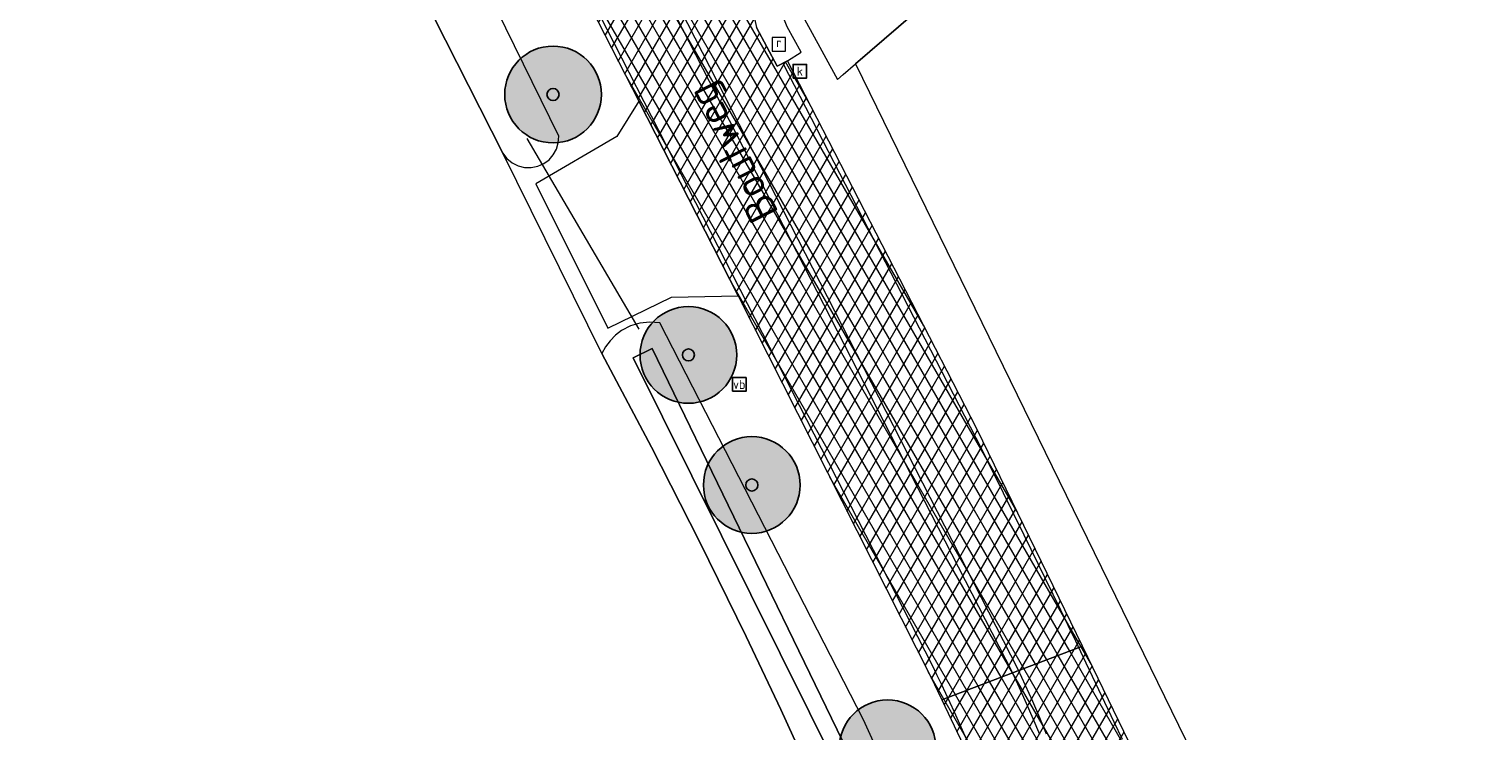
# Model space of a CAD drawing. Header units: metres. Extents: x 101608 to 104514, y 400798 to 405846.
# Tile 67 of 112: x 103121 to 103181, y 403934 to 403963. Entities that reach past the tile are written whole.
import ezdxf
from ezdxf.enums import TextEntityAlignment as Align

# ---------------------------------------------------------------- set-up
doc = ezdxf.new("R2010")
doc.units = ezdxf.units.M
for name, color, linetype, lineweight in [('B-WE-GR-BOOM-A', 63, 'Continuous', 25), ('B-WE-GR-BOOM-S', 90, 'Continuous', 25), ('B-WE-GR-BOUWLAND-GV', 80, 'Continuous', 13), ('B-WE-GR-GRAS-GV', 60, 'Continuous', 13), ('B-WE-IE-MEUBILAIR_WEGMEUBILAIR-S', 7, 'Continuous', 25), ('B-WE-KW-KUNSTWERK_DUIKER-G', 170, 'Continuous', 18), ('B-WE-OG-TOPOGRAFIE-T18', 7, 'Continuous', 18), ('B-WE-OG-WATER_GREPPEL-GV', 160, 'Continuous', 18), ('B-WE-OG-WATER_SLOOT-GV', 120, 'Continuous', 18), ('B-WE-RI-GWA_KOLK-S', 30, 'Continuous', 25), ('B-WE-RI-GWA_RIOOLPUT-S', 30, 'Continuous', 25), ('B-WE-VH-GESLOTENVERHARDING_ASFALT-A-500', 12, 'Continuous', 18), ('B-WE-VH-KANTVERHARDING-G', 60, 'Continuous', 18), ('B-WE-VH-VERHARDING_GESLOTEN-GV', 252, 'Continuous', 18), ('B-WE-VH-VERHARDING_HALFVERHARDING-GV', 252, 'Continuous', 18), ('B-WE-VH-VERHARDING_OPEN-GV', 252, 'Continuous', 18), ('B-WE-VW-MARKERING_PICTOGRAM-G', 7, 'Continuous', 18)]:
    doc.layers.add(name, color=color, linetype=linetype, lineweight=lineweight)
doc.styles.add('NLCS-ISO', font='NLCS-ISO.ttf')
doc.styles.add('NLCS-ISO-ANNOTATIVE-T25', font='NLCS-ISO.ttf', dxfattribs={"height": 2.5})
pattern_1 = [(60, (0, 0), (-0.4330127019, 0.25), []), (120, (0, 0), (-0.4330127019, -0.25), [])]

# ---------------------------------------------------------------- blocks, each defined once
blk = doc.blocks.new('SIE-WEG_VERKEERSBORD-SO')
at = {"color": 0, "linetype": 'ByBlock', "lineweight": -2}
blk.add_lwpolyline([(-1.125, -1.125), (1.125, -1.125), (1.125, 1.125), (-1.125, 1.125)], close=True, dxfattribs=at)
at = {"color": 0, "linetype": 'ByBlock', "lineweight": -2, "style": 'NLCS-ISO'}
blk.add_text('vb', height=1.5, dxfattribs=at).set_placement((0, 0), align=Align.MIDDLE_CENTER)
blk = doc.blocks.new('SRI-KOLK-SO')
at = {"color": 0, "linetype": 'ByBlock', "lineweight": -2}
blk.add_lwpolyline([(-1.125, -1.125), (1.125, -1.125), (1.125, 1.125), (-1.125, 1.125)], close=True, dxfattribs=at)
at = {"color": 0, "linetype": 'ByBlock', "lineweight": -2, "style": 'NLCS-ISO'}
blk.add_text('k', height=1.5, dxfattribs=at).set_placement((0, 0), align=Align.MIDDLE_CENTER)
blk = doc.blocks.new('SRI-PUT_INSPECTIEPUT_RIOOLPUT-SO')
at = {"color": 0, "linetype": 'ByBlock', "lineweight": 18}
blk.add_lwpolyline([(-1.12, -1.12), (1.12, -1.12), (1.12, 1.12), (-1.12, 1.12)], close=True, dxfattribs=at)
at = {"color": 0, "linetype": 'ByBlock', "lineweight": 18, "style": 'NLCS-ISO'}
blk.add_text('r', height=1.5, dxfattribs=at).set_placement((0, 0.28), align=Align.MIDDLE_CENTER)
blk = doc.blocks.new('SGR-BOOM_01-SO')
at = {"layer": 'B-WE-GR-BOOM-A'}
h = blk.add_hatch(color=256, dxfattribs=at)
h.dxf.hatch_style = 1
edge = h.paths.add_edge_path()
edge.add_arc((0, 0), 2, 0, 360)
at = {"color": 0, "linetype": 'ByBlock', "lineweight": -2}
for radius in [2, 0.25]:
    blk.add_circle((0, 0), radius, dxfattribs=at)

msp = doc.modelspace()

# ---------------------------------------------------------------- hatches: boundary and pattern name
at = {"layer": 'B-WE-VH-GESLOTENVERHARDING_ASFALT-A-500'}
h = msp.add_hatch(dxfattribs=at)
h.set_pattern_fill('AVH-ASFALT-SOD', color=256, scale=0.5, pattern_type=2)
h.set_pattern_definition(pattern_1)
h.paths.add_polyline_path([(103098.409, 404066.865), (103092.046, 404079.407), (103085.547, 404092.108), (103083.663, 404095.824), (103083.075, 404096.983), (103079.207, 404104.612), (103078.631, 404105.748), (103071.059, 404120.698), (103064.317, 404134.046), (103057.444, 404147.544), (103050.458, 404161.124), (103047.484, 404167.002), (103043.281, 404175.256), (103037.107, 404187.087), (103037.078, 404187.069), (103037.049, 404187.052), (103037.019, 404187.036), (103036.988, 404187.021), (103036.957, 404187.008), (103036.686, 404186.944), (103036.408, 404186.965), (103036.15, 404187.07), (103035.936, 404187.248), (103035.786, 404187.483), (103033.926, 404191.028), (103030.375, 404189.178), (103032.231, 404185.61), (103032.319, 404185.322), (103032.32, 404185.022), (103032.234, 404184.733), (103032.07, 404184.482), (103031.84, 404184.288), (103031.728, 404184.228), (103039.369, 404169.457), (103039.318, 404169.042), (103043.048, 404161.824), (103045.662, 404157.026), (103052.862, 404142.874), (103061.965, 404124.849), (103066.926, 404115.016), (103070.517, 404107.981), (103074.137, 404100.961), (103077.445, 404094.304), (103080.773, 404087.659), (103084.438, 404080.404), (103088.127, 404073.163), (103091.905, 404065.829), (103095.626, 404058.467), (103098.233, 404053.224), (103100.811, 404047.966), (103106.894, 404036.304), (103114.461, 404021.347), (103123.151, 404004.568), (103131.736, 403987.749), (103142.001, 403967.574), (103145.933, 403959.87), (103150.045, 403951.813), (103158.014, 403936.054), (103158.467, 403935.103), (103164.292, 403937.324), (103159.918, 403946.318), (103152.086, 403961.538), (103151.658, 403961.314), (103150.8, 403962.917), (103150.607, 403963.782), (103150.61, 403964.71), (103150.84, 403965.474), (103151.212, 403966.484), (103151.538, 403967.225), (103152.312, 403968.411), (103152.831, 403969.171), (103153.735, 403970.266), (103155.153, 403971.462), (103155.312, 403971.573), (103153.232, 403975.8), (103153.062, 403976.145), (103152.958, 403976.102), (103150.428, 403975.382), (103148.696, 403975.368), (103147.637, 403975.412), (103146.465, 403975.68), (103145.385, 403976.066), (103144.605, 403976.5), (103143.831, 403977.514), (103135.168, 403994.566), (103126.192, 404012.17), (103115.659, 404032.752), (103106.08, 404051.936), (103102.235, 404059.394)])
h = msp.add_hatch(dxfattribs=at)
h.set_pattern_fill('AVH-ASFALT-SOD', color=256, scale=0.5, pattern_type=2)
h.set_pattern_definition(pattern_1)
h.paths.add_polyline_path([(103169.287, 403926.604), (103166.227, 403933.345), (103164.292, 403937.324), (103158.467, 403935.103), (103159.362, 403933.223), (103160.322, 403930.715), (103160.782, 403929.474), (103161.072, 403928.181), (103161.262, 403926.802), (103161.364, 403925.421), (103161.309, 403924.174), (103161.196, 403923.016), (103160.934, 403921.722), (103160.575, 403920.454), (103160.162, 403919.255), (103159.747, 403918.364), (103159.224, 403917.234), (103158.724, 403916.455), (103157.861, 403915.267), (103157.101, 403914.466), (103156.321, 403913.662), (103155.166, 403912.792), (103151.817, 403910.372), (103149.11, 403908.716), (103147.334, 403907.639), (103145.033, 403906.51), (103145.178, 403906.322), (103145.233, 403906.245), (103147.173, 403903.544), (103147.344, 403903.305), (103149.238, 403900.668), (103149.323, 403900.549), (103149.528, 403900.264), (103154.834, 403904.2), (103164.218, 403910.649), (103166.114, 403912.338), (103167.84, 403914.201), (103169.381, 403916.219), (103169.594, 403916.937), (103170.027, 403918.891), (103170.233, 403921.303), (103170.167, 403922.854), (103169.989, 403924.653)])

# ---------------------------------------------------------------- linework, layer by layer
at = {"layer": 'B-WE-GR-BOUWLAND-GV', "flags": 128}
msp.add_lwpolyline([(103153.198, 403931.683), (103151.808, 403934.71), (103150.382, 403937.72), (103148.452, 403941.653), (103146.461, 403945.556), (103144.41, 403949.427), (103140.316, 403957.715), (103127.003, 403983.948)], dxfattribs=at)
at = {"layer": 'B-WE-GR-GRAS-GV', "flags": 128}
msp.add_lwpolyline([(103157.27, 403963.451), (103154.905, 403961.412), (103178.725, 403912.63), (103180.997, 403907.977), (103196.485, 403876.246), (103242.587, 403897.84), (103252.641, 403888.845), (103254.592, 403886.916), (103256.439, 403884.887), (103258.177, 403882.764), (103259.803, 403880.554), (103261.31, 403878.261), (103273.422, 403853.739), (103295.323, 403864.556), (103298.113, 403858.905), (103309.589, 403835.67), (103312.708, 403829.356), (103312.708, 403815.545), (103337.555, 403764.492), (103335.092, 403759.763), (103331.999, 403754.835)], dxfattribs=at)
at = {"layer": 'B-WE-KW-KUNSTWERK_DUIKER-G', "flags": 128}
msp.add_lwpolyline([(103141.312, 403958.329), (103145.938, 403950.432)], dxfattribs=at)
at = {"layer": 'B-WE-OG-WATER_GREPPEL-GV', "flags": 128}
for points in [[(103127.003, 403983.948), (103140.316, 403957.715), (103140.486, 403957.496), (103140.7, 403957.32), (103140.947, 403957.195), (103141.216, 403957.128), (103141.493, 403957.122), (103141.758, 403957.175), (103142.006, 403957.284), (103142.224, 403957.444), (103142.402, 403957.648), (103142.533, 403957.885), (103142.609, 403958.144), (103142.628, 403958.414), (103134.221, 403975.567)], [(103158.856, 403926.299), (103155.23, 403934.277), (103146.802, 403950.701), (103146.392, 403950.734), (103145.983, 403950.689), (103145.589, 403950.57), (103145.224, 403950.379), (103144.971, 403950.188), (103144.748, 403949.962), (103144.56, 403949.707), (103144.41, 403949.427), (103146.461, 403945.556), (103148.452, 403941.653), (103150.382, 403937.72), (103151.808, 403934.71), (103153.198, 403931.683)], [(103156.653, 403927.232), (103145.699, 403949.254), (103146.494, 403949.634), (103157.282, 403927.38)]]:
    msp.add_lwpolyline(points, dxfattribs=at)
msp.add_lwpolyline([(103141.826, 403910.663), (103142.491, 403909.801), (103150.231, 403913.414), (103155.384, 403918.012), (103157.8, 403923.436), (103157.282, 403927.38), (103146.494, 403949.634), (103145.699, 403949.254), (103156.653, 403927.232), (103156.912, 403923.473), (103154.78, 403918.406), (103149.812, 403914.153)], close=True, dxfattribs=at)
at = {"layer": 'B-WE-OG-WATER_SLOOT-GV', "flags": 128}
msp.add_lwpolyline([(103222.867, 403998.714), (103209.669, 403994.13), (103187.779, 403985.68), (103169.05, 403976.541), (103158.279, 403970.291), (103153.669, 403966.231), (103152.3, 403964.172), (103153.03, 403962.827), (103154.15, 403960.761), (103154.395, 403960.972), (103154.905, 403961.412), (103157.27, 403963.451), (103173.229, 403973.562), (103186.25, 403980.131), (103207.017, 403988.342), (103211.29, 403990.032), (103225.519, 403995.34)], dxfattribs=at)
at = {"layer": 'B-WE-VH-KANTVERHARDING-G', "flags": 128}
for points in [[(103142.001, 403967.574), (103145.933, 403959.87), (103150.045, 403951.813), (103158.014, 403936.054), (103158.467, 403935.103), (103164.292, 403937.324), (103159.918, 403946.318), (103152.086, 403961.538), (103151.658, 403961.314), (103150.8, 403962.917)], [(103166.227, 403933.345), (103164.292, 403937.324), (103158.467, 403935.103), (103159.362, 403933.223)]]:
    msp.add_lwpolyline(points, dxfattribs=at)
at = {"layer": 'B-WE-VH-VERHARDING_GESLOTEN-GV', "flags": 128}
for points in [[(103142.001, 403967.574), (103145.933, 403959.87), (103150.045, 403951.813), (103158.014, 403936.054), (103158.467, 403935.103), (103164.292, 403937.324), (103159.918, 403946.318), (103152.086, 403961.538), (103151.658, 403961.314), (103150.8, 403962.917)], [(103166.227, 403933.345), (103164.292, 403937.324), (103158.467, 403935.103), (103159.362, 403933.223)]]:
    msp.add_lwpolyline(points, dxfattribs=at)
at = {"layer": 'B-WE-VH-VERHARDING_HALFVERHARDING-GV', "flags": 128}
msp.add_lwpolyline([(103145.933, 403959.87), (103145.032, 403958.403), (103141.674, 403956.443), (103144.66, 403950.483), (103147.297, 403951.766), (103150.045, 403951.813)], close=True, dxfattribs=at)
at = {"layer": 'B-WE-VH-VERHARDING_OPEN-GV', "flags": 128}
msp.add_lwpolyline([(103156.086, 403970.37), (103155.153, 403971.462), (103153.735, 403970.266), (103152.831, 403969.171), (103152.312, 403968.411), (103151.538, 403967.225), (103151.212, 403966.484), (103150.84, 403965.474), (103150.61, 403964.71), (103150.607, 403963.782), (103150.8, 403962.917), (103151.658, 403961.314), (103152.086, 403961.538), (103152.655, 403961.893), (103152.075, 403962.938), (103151.876, 403963.427), (103151.833, 403964.129), (103152.024, 403964.958), (103152.12, 403965.224), (103152.58, 403966.497), (103153.231, 403967.538), (103153.815, 403968.345), (103154.498, 403968.935)], close=True, dxfattribs=at)
at = {"layer": 'B-WE-VW-MARKERING_PICTOGRAM-G', "flags": 128}
for points in [[(103162.525, 403933.673), (103162.251, 403934.319), (103161.97, 403934.962), (103161.683, 403935.602), (103161.39, 403936.239), (103141.064, 403975.912)], [(103162.804, 403933.693), (103162.521, 403934.365), (103162.23, 403935.034), (103161.933, 403935.699), (103161.629, 403936.362), (103141.287, 403976.123)], [(103159.657, 403933.105), (103159.33, 403933.853), (103158.993, 403934.597), (103158.815, 403934.985), (103158.635, 403935.373), (103158.454, 403935.759), (103158.271, 403936.145), (103158.086, 403936.53), (103138.512, 403974.808)], [(103151.902, 403961.439), (103160.108, 403945.488), (103160.363, 403944.973), (103161.009, 403943.668), (103161.865, 403941.932), (103162.751, 403940.126), (103163.065, 403939.481), (103163.378, 403938.836), (103163.69, 403938.19), (103164, 403937.544), (103164.309, 403936.897), (103164.956, 403935.536), (103165.589, 403934.2), (103165.931, 403933.482)]]:
    msp.add_lwpolyline(points, dxfattribs=at)

# ---------------------------------------------------------------- block references
at = {"layer": 'B-WE-GR-BOOM-S'}
for p in [(103142.391, 403960.144), (103147.99, 403949.372), (103150.612, 403943.992), (103156.229, 403933.102)]:
    msp.add_blockref('SGR-BOOM_01-SO', p, dxfattribs=at)
at = {"layer": 'B-WE-IE-MEUBILAIR_WEGMEUBILAIR-S', "xscale": 0.25, "yscale": 0.25, "zscale": 0.25}
msp.add_blockref('SIE-WEG_VERKEERSBORD-SO', (103150.092, 403948.153), dxfattribs=at)
at = {"layer": 'B-WE-RI-GWA_KOLK-S', "xscale": 0.25, "yscale": 0.25, "zscale": 0.25}
msp.add_blockref('SRI-KOLK-SO', (103152.599, 403961.105), dxfattribs=at)
at = {"layer": 'B-WE-RI-GWA_RIOOLPUT-S', "xscale": 0.25, "yscale": 0.25, "zscale": 0.25}
msp.add_blockref('SRI-PUT_INSPECTIEPUT_RIOOLPUT-SO', (103151.729, 403962.223), dxfattribs=at)

# ---------------------------------------------------------------- texts
at = {"layer": 'B-WE-OG-TOPOGRAFIE-T18', "style": 'NLCS-ISO-ANNOTATIVE-T25'}
msp.add_text('Boutweg', height=1.25, rotation=117, dxfattribs=at).set_placement((103149.954, 403957.808), align=Align.MIDDLE)

doc.saveas('drawing.dxf')
